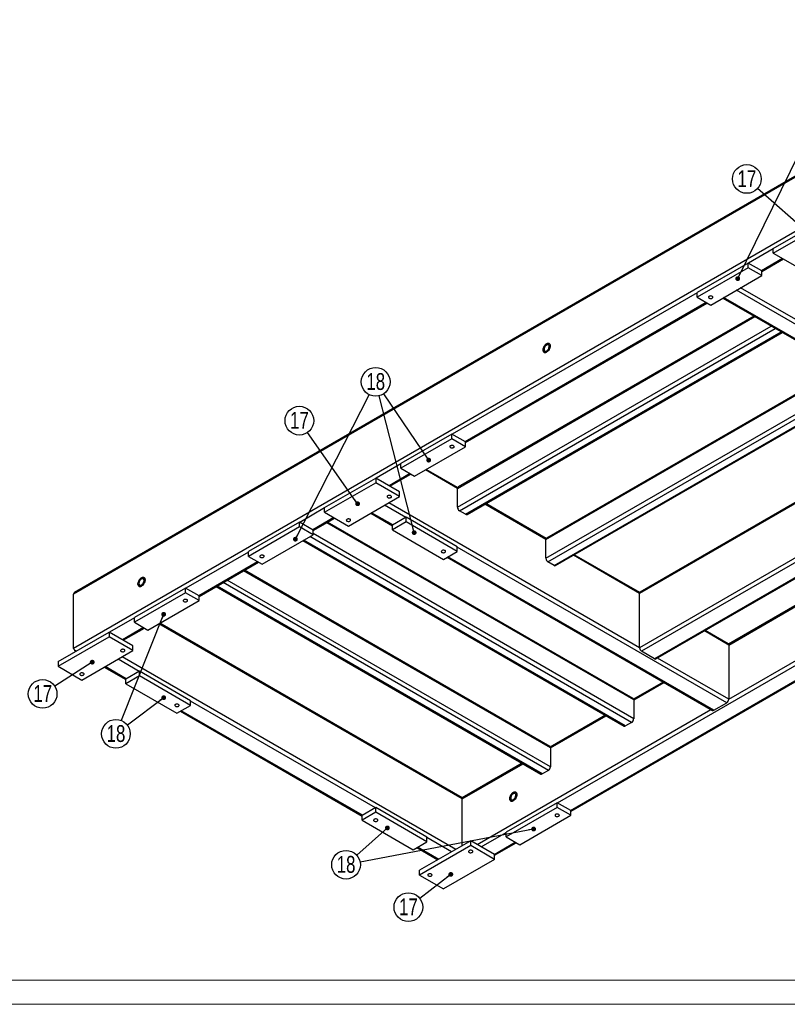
# Model space of a CAD drawing. Header units: millimetres. Extents: x 0 to 841, y 0 to 594.
# Tile 6 of 14: x 374 to 533, y 0 to 204. Entities that reach past the tile are written whole.
import ezdxf

# ---------------------------------------------------------------- set-up
doc = ezdxf.new("R2010")
doc.units = ezdxf.units.MM
doc.layers.add('NOTES', color=6, linetype='Continuous')
doc.layers.add('TRAIT-FORT', color=4, linetype='Continuous', lineweight=25)
doc.styles.add('SLDTEXTSTYLE0', font='TXT', dxfattribs={"width": 0.75})
doc.dimstyles.new('SLDDIMSTYLE2', dxfattribs={"dimtxt": 0.18, "dimasz": 1, "dimexe": 0, "dimexo": 0.0625, "dimgap": 0, "dimtad": 0, "dimtih": 1, "dimtoh": 1, "dimdec": 0, "dimrnd": 1e-09, "dimzin": 0, "dimdsep": 46, "dimtxsty": 'Standard', "dimblk1": 'DOT', "dimblk2": 'DOT', "dimsah": 1, "dimcen": 0.09, "dimadec": 0, "dimazin": 0, "dimtfac": 1, "dimtdec": 0, "dimtofl": 0, "dimtmove": 0, "dimatfit": 3, "dimldrblk": 'DOT', "dimfxl": 1, "dimfrac": 2, "dimtolj": 1, "dimtzin": 0, "dimarcsym": 0})

# ---------------------------------------------------------------- blocks, each defined once
blk = doc.blocks.new('SW_NOTE_22')
at = {"layer": 'NOTES', "color": 0}
blk.add_circle((-2.24, 1.97), 2.98, dxfattribs=at)
at = {"layer": 'NOTES', "color": 0, "insert": (-2.23, 3.79), "char_height": 3.5, "attachment_point": 2, "style": 'SLDTEXTSTYLE0'}
blk.add_mtext('17', dxfattribs=at)
blk = doc.blocks.new('_Dot')
at = {"color": 0, "linetype": 'ByBlock', "lineweight": -2}
blk.add_line((-0.5, 0), (-1, 0), dxfattribs=at)
at = {"color": 0, "linetype": 'ByBlock', "const_width": 0.5}
blk.add_lwpolyline([(-0.25, 0, 1), (0.25, 0, 1)], format="xyb", close=True, dxfattribs=at)
blk = doc.blocks.new('SW_NOTE_24')
at = {"layer": 'NOTES', "color": 0}
blk.add_circle((-1.71, 2.44), 2.98, dxfattribs=at)
at = {"layer": 'NOTES', "color": 0, "insert": (-1.7, 4.26), "char_height": 3.5, "attachment_point": 2, "style": 'SLDTEXTSTYLE0'}
blk.add_mtext('17', dxfattribs=at)
blk = doc.blocks.new('SW_NOTE_25')
at = {"layer": 'NOTES', "color": 0}
blk.add_circle((-1.67, 2.47), 2.98, dxfattribs=at)
at = {"layer": 'NOTES', "color": 0, "insert": (-1.66, 4.29), "char_height": 3.5, "attachment_point": 2, "style": 'SLDTEXTSTYLE0'}
blk.add_mtext('18', dxfattribs=at)
blk = doc.blocks.new('SW_NOTE_26')
at = {"layer": 'NOTES', "color": 0}
blk.add_circle((-2.51, -1.61), 2.98, dxfattribs=at)
at = {"layer": 'NOTES', "color": 0, "insert": (-2.5, 0.21), "char_height": 3.5, "attachment_point": 2, "style": 'SLDTEXTSTYLE0'}
blk.add_mtext('17', dxfattribs=at)
blk = doc.blocks.new('SW_NOTE_27')
at = {"layer": 'NOTES', "color": 0}
blk.add_circle((-2.38, -1.8), 2.98, dxfattribs=at)
at = {"layer": 'NOTES', "color": 0, "insert": (-2.37, 0.02), "char_height": 3.5, "attachment_point": 2, "style": 'SLDTEXTSTYLE0'}
blk.add_mtext('18', dxfattribs=at)
blk = doc.blocks.new('SW_NOTE_28')
at = {"layer": 'NOTES', "color": 0}
blk.add_circle((-2.23, -1.98), 2.98, dxfattribs=at)
at = {"layer": 'NOTES', "color": 0, "insert": (-2.22, -0.16), "char_height": 3.5, "attachment_point": 2, "style": 'SLDTEXTSTYLE0'}
blk.add_mtext('18', dxfattribs=at)
blk = doc.blocks.new('SW_NOTE_29')
at = {"layer": 'NOTES', "color": 0}
blk.add_circle((-2.36, -1.82), 2.98, dxfattribs=at)
at = {"layer": 'NOTES', "color": 0, "insert": (-2.35, 0), "char_height": 3.5, "attachment_point": 2, "style": 'SLDTEXTSTYLE0'}
blk.add_mtext('17', dxfattribs=at)

msp = doc.modelspace()

# ---------------------------------------------------------------- linework, layer by layer
at = {"lineweight": 18}
for p, q in [((836, 5), (5, 5)), ((841, 0), (0, 0))]:
    msp.add_line(p, q, dxfattribs=at)
at = {"layer": 'TRAIT-FORT', "lineweight": 25}
for p, q in [((591.14, 204.16), (385.02, 85.17)), ((591.27, 204.44), (385.27, 85.52)), ((591.14, 192.89), (385.02, 73.9)), ((530.4, 156.93), (541.01, 163.05)), ((530.4, 155.95), (541.01, 162.07)), ((530.4, 156.85), (525.24, 153.87)), ((530.4, 155.95), (530.4, 156.93)), ((530.4, 155.95), (535.35, 153.09)), ((525.17, 153.91), (514.56, 147.79)), ((525.17, 152.93), (525.17, 153.91)), ((528, 152.28), (525.17, 153.91)), ((532.31, 154.85), (527.93, 152.32)), ((528, 152.16), (532.49, 154.75)), ((525.17, 152.93), (514.56, 146.81)), ((517.39, 145.17), (528, 151.3)), ((528, 151.3), (525.17, 152.93)), ((528, 151.3), (528, 152.28)), ((514.56, 147.71), (463.72, 118.36)), ((514.56, 146.81), (514.56, 147.79)), ((577.42, 116.72), (522.76, 148.28)), ((539.17, 139.79), (523.61, 148.77)), ((516.47, 145.7), (466.41, 116.8)), ((466.48, 116.64), (516.65, 145.6)), ((514.56, 146.81), (517.39, 145.17)), ((519.9, 146.62), (574.44, 115.14)), ((574.74, 115.17), (520.08, 146.73)), ((464.78, 107.13), (526.55, 142.79)), ((526.37, 142.89), (464.91, 107.41)), ((464.78, 103.21), (529.94, 140.83)), ((465.21, 102.48), (530.79, 140.34)), ((466.48, 101.74), (532.06, 139.6)), ((466.78, 101.71), (532.24, 139.5)), ((483.17, 96.52), (544.93, 132.17)), ((544.75, 132.28), (483.29, 96.79)), ((483.17, 92.6), (548.33, 130.21)), ((483.59, 91.86), (549.17, 129.72)), ((484.86, 91.13), (550.45, 128.99)), ((485.16, 91.1), (550.62, 128.89)), ((592.7, 125.05), (503.04, 73.29)), ((595.38, 123.5), (505.72, 71.74)), ((506.02, 71.71), (595.68, 123.47)), ((564.38, 120.95), (502.61, 85.29)), ((564.2, 121.05), (502.74, 85.57)), ((463.65, 118.4), (453.04, 112.27)), ((463.65, 117.42), (453.04, 111.29)), ((463.65, 117.42), (463.65, 118.4)), ((466.48, 116.76), (463.65, 118.4)), ((466.48, 115.78), (463.65, 117.42)), ((466.48, 115.78), (466.48, 116.76)), ((455.87, 109.66), (466.48, 115.78)), ((574.14, 115.31), (502.61, 74.02)), ((453.04, 112.19), (447.88, 109.21)), ((453.04, 111.29), (453.04, 112.27)), ((453.04, 111.29), (455.87, 109.66)), ((464.78, 107.13), (458.14, 110.97)), ((464.82, 107.31), (458.31, 111.07)), ((437.2, 103.13), (447.81, 109.25)), ((447.81, 109.25), (447.81, 108.27)), ((452.76, 106.39), (447.81, 109.25)), ((454.95, 110.19), (450.57, 107.66)), ((450.74, 107.56), (455.13, 110.09)), ((437.2, 102.15), (447.81, 108.27)), ((452.76, 105.42), (447.81, 108.27)), ((452.76, 105.42), (452.76, 106.39)), ((464.78, 103.21), (464.78, 107.13)), ((442.15, 99.29), (452.76, 105.42)), ((437.2, 103.05), (432.04, 100.07)), ((437.2, 102.15), (437.2, 103.13)), ((454.03, 101.09), (449.65, 103.62)), ((502.61, 74.02), (450.5, 104.11)), ((466.48, 101.74), (465.21, 102.48)), ((483.17, 96.52), (470.47, 103.85)), ((483.2, 96.7), (470.65, 103.95)), ((439.11, 101.05), (434.73, 98.52)), ((434.8, 98.35), (439.29, 100.95)), ((437.2, 102.15), (442.15, 99.29)), ((446.79, 101.97), (451.28, 99.38)), ((451.35, 99.54), (446.96, 102.07)), ((454.1, 101.13), (451.28, 99.5)), ((454.1, 100.15), (454.1, 101.13)), ((464.71, 95.01), (454.1, 101.13)), ((431.97, 100.11), (421.36, 93.99)), ((431.97, 99.13), (421.36, 93.01)), ((431.97, 99.13), (431.97, 100.11)), ((434.8, 98.48), (431.97, 100.11)), ((434.8, 97.5), (431.97, 99.13)), ((434.8, 97.5), (434.8, 98.48)), ((501.39, 63.2), (437.64, 99.99)), ((501.26, 63.47), (437.82, 100.1)), ((454.1, 100.15), (451.28, 98.52)), ((451.28, 98.52), (451.28, 99.5)), ((451.28, 98.52), (461.88, 92.39)), ((464.71, 94.03), (454.1, 100.15)), ((424.19, 91.37), (434.8, 97.5)), ((432.69, 96.28), (499.39, 57.78)), ((499.69, 57.81), (432.87, 96.38)), ((500.96, 58.54), (434.14, 97.12)), ((501.39, 59.28), (434.8, 97.72)), ((483.17, 92.6), (483.17, 96.52)), ((464.71, 94.03), (464.71, 95.01)), ((520.71, 62.59), (464.71, 94.92)), ((421.36, 93.9), (408.35, 86.39)), ((421.36, 93.01), (421.36, 93.99)), ((421.36, 93.01), (424.19, 91.37)), ((461.88, 92.39), (464.71, 94.03)), ((462.63, 92.82), (517.73, 61.01)), ((518.03, 61.04), (462.8, 92.92)), ((502.61, 85.29), (488.86, 93.23)), ((502.65, 85.47), (489.03, 93.33)), ((554.02, 93.78), (521.1, 74.78)), ((521.14, 74.6), (554.19, 93.68)), ((423.27, 91.9), (411.04, 84.84)), ((411.11, 84.68), (423.45, 91.8)), ((484.11, 53.22), (420.36, 90.02)), ((483.98, 53.5), (420.54, 90.12)), ((484.86, 91.13), (483.59, 91.86)), ((484.11, 49.3), (416.97, 88.06)), ((408.28, 86.43), (397.68, 80.31)), ((408.28, 85.45), (408.28, 86.43)), ((411.11, 84.8), (408.28, 86.43)), ((414.67, 86.73), (482.11, 47.8)), ((482.41, 47.83), (414.85, 86.84)), ((483.68, 48.57), (416.12, 87.57)), ((385.02, 73.9), (385.02, 85.17)), ((408.28, 85.45), (397.68, 79.33)), ((400.5, 77.7), (411.11, 83.82)), ((411.11, 83.82), (408.28, 85.45)), ((411.11, 83.82), (411.11, 84.8)), ((502.61, 74.02), (502.61, 85.29)), ((521.14, 63.33), (559.32, 85.37)), ((397.68, 80.23), (392.51, 77.25)), ((397.68, 79.33), (397.68, 80.31)), ((399.59, 78.23), (395.2, 75.7)), ((395.38, 75.6), (399.76, 78.13)), ((397.68, 79.33), (400.5, 77.7)), ((465.77, 42.64), (402.77, 79.01)), ((465.77, 42.84), (402.95, 79.11)), ((381.84, 71.17), (392.44, 77.29)), ((381.84, 70.19), (392.44, 76.31)), ((392.44, 77.29), (392.44, 76.31)), ((397.39, 74.43), (392.44, 77.29)), ((397.39, 73.45), (392.44, 76.31)), ((485.57, 41.82), (545.11, 76.19)), ((521.14, 74.6), (516.08, 77.52)), ((521.01, 74.87), (516.26, 77.62)), ((397.39, 73.45), (397.39, 74.43)), ((488.26, 40.27), (547.02, 74.19)), ((488.33, 40.1), (547.19, 74.09)), ((521.14, 74.6), (521.14, 63.33)), ((385.27, 73.56), (385.62, 73.35)), ((386.79, 67.33), (397.39, 73.45)), ((398.67, 69.13), (394.28, 71.66)), ((464.43, 32.14), (395.13, 72.15)), ((505.72, 71.74), (503.04, 73.29)), ((521.14, 63.33), (506.32, 71.88)), ((381.84, 71.17), (381.84, 70.19)), ((381.84, 70.19), (386.79, 67.33)), ((391.42, 70), (395.91, 67.41)), ((395.98, 67.57), (391.6, 70.11)), ((398.74, 69.17), (395.91, 67.53)), ((398.74, 68.19), (395.91, 66.55)), ((395.91, 66.55), (395.91, 67.53)), ((398.74, 68.19), (398.74, 69.17)), ((409.34, 63.04), (398.74, 69.17)), ((409.34, 62.06), (398.74, 68.19)), ((395.91, 66.55), (406.52, 60.43)), ((507.49, 66.92), (501.35, 63.38)), ((501.39, 63.2), (507.67, 66.82)), ((406.52, 60.43), (409.34, 62.06)), ((409.34, 62.06), (409.34, 63.04)), ((447.74, 40.8), (409.34, 62.96)), ((501.39, 63.2), (501.39, 59.28)), ((518.03, 61.04), (520.71, 62.59)), ((407.26, 60.86), (444.98, 39.08)), ((445.05, 39.25), (407.43, 60.96)), ((468.88, 33.16), (517.43, 61.19)), ((495.52, 60.01), (484.07, 53.4)), ((484.11, 53.22), (495.69, 59.91)), ((500.96, 58.54), (499.69, 57.81)), ((484.11, 53.22), (484.11, 49.3)), ((478.24, 50.04), (465.77, 42.84)), ((465.77, 42.64), (478.42, 49.94)), ((483.68, 48.57), (482.41, 47.83)), ((465.77, 42.64), (465.77, 42.84)), ((465.77, 32.92), (465.77, 42.64)), ((485.5, 41.86), (474.89, 35.73)), ((485.5, 40.88), (485.5, 41.86)), ((488.33, 40.23), (485.5, 41.86)), ((447.81, 40.84), (444.98, 39.2)), ((447.81, 39.86), (444.98, 38.22)), ((444.98, 38.22), (444.98, 39.2)), ((447.81, 39.86), (447.81, 40.84)), ((458.42, 34.71), (447.81, 40.84)), ((458.42, 33.73), (447.81, 39.86)), ((485.5, 40.88), (474.89, 34.75)), ((477.72, 33.12), (488.33, 39.25)), ((488.33, 39.25), (485.5, 40.88)), ((488.33, 39.25), (488.33, 40.23)), ((444.98, 38.22), (455.59, 32.1)), ((469.73, 32.67), (474.89, 35.65)), ((474.89, 34.75), (474.89, 35.73)), ((474.89, 34.75), (477.72, 33.12)), ((455.59, 32.1), (458.42, 33.73)), ((467.54, 33.94), (456.93, 27.82)), ((467.54, 32.96), (456.93, 26.84)), ((458.42, 33.73), (458.42, 34.71)), ((463.58, 31.65), (458.42, 34.63)), ((467.54, 32.96), (467.54, 33.94)), ((472.49, 31.08), (467.54, 33.94)), ((472.49, 30.1), (467.54, 32.96)), ((472.42, 31.12), (476.8, 33.65)), ((472.49, 30.96), (476.98, 33.55)), ((456.33, 32.53), (460.72, 30)), ((460.89, 30.1), (456.51, 32.63)), ((472.49, 30.1), (472.49, 31.08)), ((472.49, 30.1), (461.88, 23.98)), ((456.93, 26.84), (456.93, 27.82)), ((456.93, 26.84), (461.88, 23.98))]:
    msp.add_line(p, q, dxfattribs=at)
at = {"layer": 'TRAIT-FORT', "lineweight": 25, "flags": 128}
for points in [[(517.71, 146.62), (517.78, 146.68), (517.83, 146.75), (517.84, 146.83), (517.81, 146.9), (517.75, 146.96), (517.66, 147.01), (517.55, 147.05), (517.42, 147.07), (517.29, 147.06), (517.17, 147.03), (517.07, 146.99), (516.99, 146.93), (516.95, 146.86), (516.94, 146.79), (516.97, 146.72), (517.03, 146.65), (517.12, 146.6), (517.23, 146.56), (517.36, 146.55), (517.49, 146.55), (517.61, 146.58), (517.71, 146.62)], [(483.31, 137.13), (483.44, 137.2), (483.58, 137.23), (483.7, 137.23), (483.81, 137.2), (483.9, 137.14), (483.97, 137.04), (484.02, 136.92), (484.05, 136.78), (484.05, 136.62), (484.02, 136.45), (483.97, 136.28), (483.9, 136.1), (483.81, 135.93), (483.7, 135.77), (483.58, 135.63), (483.44, 135.51), (483.31, 135.42), (483.17, 135.35), (483.04, 135.32), (482.92, 135.32), (482.81, 135.35), (482.71, 135.42), (482.64, 135.51), (482.59, 135.63), (482.57, 135.77), (482.57, 135.93), (482.59, 136.1), (482.64, 136.27), (482.71, 136.45), (482.81, 136.62), (482.92, 136.78), (483.04, 136.92), (483.17, 137.04), (483.31, 137.13)], [(483.31, 137.13), (483.17, 137.04), (483.04, 136.92), (482.92, 136.78), (482.81, 136.62), (482.72, 136.45), (482.64, 136.27), (482.59, 136.1), (482.57, 135.93), (482.57, 135.77), (482.59, 135.63), (482.64, 135.51), (482.72, 135.42), (482.81, 135.35), (482.92, 135.32), (483.04, 135.32), (483.17, 135.35), (483.31, 135.42), (483.44, 135.51), (483.58, 135.63), (483.7, 135.77), (483.81, 135.93), (483.9, 136.1), (483.97, 136.28), (484.02, 136.45), (484.05, 136.62), (484.05, 136.78), (484.02, 136.92), (483.97, 137.04), (483.9, 137.13), (483.81, 137.2), (483.7, 137.23), (483.58, 137.23), (483.44, 137.2), (483.31, 137.13)], [(483.31, 136.89), (483.19, 136.81), (483.09, 136.7), (482.99, 136.58), (482.9, 136.44), (482.84, 136.29), (482.8, 136.14), (482.78, 136), (482.78, 135.87), (482.82, 135.76), (482.87, 135.68), (482.94, 135.62), (483.03, 135.59), (483.14, 135.6), (483.25, 135.63), (483.37, 135.7), (483.48, 135.79), (483.58, 135.91), (483.67, 136.04), (483.75, 136.19), (483.8, 136.33), (483.83, 136.48), (483.84, 136.61), (483.82, 136.73), (483.78, 136.83), (483.71, 136.91), (483.63, 136.95), (483.53, 136.96), (483.42, 136.94), (483.31, 136.89)], [(463.33, 115.6), (463.43, 115.56), (463.55, 115.53), (463.68, 115.52), (463.81, 115.54), (463.92, 115.58), (464.01, 115.63), (464.07, 115.69), (464.1, 115.76), (464.09, 115.84), (464.04, 115.91), (463.97, 115.97), (463.87, 116.01), (463.75, 116.04), (463.62, 116.04), (463.49, 116.03), (463.38, 115.99), (463.29, 115.94), (463.23, 115.87), (463.2, 115.8), (463.21, 115.73), (463.25, 115.66), (463.33, 115.6)], [(450.32, 105.23), (450.42, 105.19), (450.54, 105.16), (450.67, 105.16), (450.8, 105.17), (450.91, 105.21), (451, 105.26), (451.06, 105.32), (451.09, 105.4), (451.08, 105.47), (451.03, 105.54), (450.96, 105.6), (450.85, 105.64), (450.73, 105.67), (450.61, 105.67), (450.48, 105.66), (450.37, 105.62), (450.28, 105.57), (450.22, 105.51), (450.19, 105.43), (450.2, 105.36), (450.24, 105.29), (450.32, 105.23)], [(441.84, 100.33), (441.94, 100.29), (442.06, 100.26), (442.19, 100.26), (442.31, 100.27), (442.42, 100.31), (442.51, 100.36), (442.57, 100.43), (442.6, 100.5), (442.59, 100.57), (442.55, 100.64), (442.47, 100.7), (442.37, 100.74), (442.25, 100.77), (442.12, 100.78), (442, 100.76), (441.88, 100.72), (441.79, 100.67), (441.73, 100.61), (441.7, 100.54), (441.71, 100.46), (441.76, 100.39), (441.84, 100.33)], [(461.56, 93.84), (461.67, 93.8), (461.79, 93.77), (461.91, 93.77), (462.04, 93.78), (462.15, 93.82), (462.24, 93.87), (462.3, 93.94), (462.33, 94.01), (462.32, 94.08), (462.28, 94.15), (462.2, 94.21), (462.1, 94.25), (461.98, 94.28), (461.85, 94.29), (461.72, 94.27), (461.61, 94.23), (461.52, 94.18), (461.46, 94.12), (461.43, 94.04), (461.44, 93.97), (461.49, 93.9), (461.56, 93.84)], [(424.51, 92.82), (424.59, 92.88), (424.63, 92.95), (424.64, 93.02), (424.61, 93.1), (424.55, 93.16), (424.46, 93.21), (424.35, 93.25), (424.22, 93.26), (424.1, 93.26), (423.98, 93.23), (423.87, 93.19), (423.8, 93.13), (423.75, 93.06), (423.74, 92.99), (423.77, 92.91), (423.83, 92.85), (423.92, 92.8), (424.04, 92.76), (424.16, 92.75), (424.29, 92.75), (424.41, 92.78), (424.51, 92.82)], [(399.16, 88.56), (399.3, 88.62), (399.43, 88.65), (399.55, 88.65), (399.66, 88.62), (399.75, 88.56), (399.83, 88.47), (399.88, 88.35), (399.9, 88.21), (399.9, 88.05), (399.88, 87.88), (399.83, 87.7), (399.75, 87.53), (399.66, 87.36), (399.55, 87.2), (399.43, 87.06), (399.3, 86.94), (399.16, 86.84), (399.02, 86.78), (398.89, 86.75), (398.77, 86.75), (398.66, 86.78), (398.57, 86.84), (398.5, 86.93), (398.45, 87.05), (398.42, 87.19), (398.42, 87.35), (398.45, 87.52), (398.5, 87.7), (398.57, 87.87), (398.66, 88.04), (398.77, 88.2), (398.89, 88.34), (399.02, 88.46), (399.16, 88.56)], [(399.16, 88.56), (399.03, 88.46), (398.89, 88.34), (398.77, 88.2), (398.66, 88.04), (398.57, 87.87), (398.5, 87.7), (398.45, 87.52), (398.42, 87.35), (398.42, 87.19), (398.45, 87.05), (398.5, 86.93), (398.57, 86.84), (398.66, 86.78), (398.77, 86.75), (398.89, 86.75), (399.03, 86.78), (399.16, 86.84), (399.3, 86.94), (399.43, 87.06), (399.55, 87.2), (399.66, 87.35), (399.75, 87.53), (399.83, 87.7), (399.88, 87.88), (399.9, 88.05), (399.9, 88.21), (399.88, 88.35), (399.83, 88.47), (399.75, 88.56), (399.66, 88.62), (399.55, 88.65), (399.43, 88.65), (399.3, 88.62), (399.16, 88.56)], [(399.16, 88.31), (399.05, 88.23), (398.94, 88.13), (398.84, 88), (398.76, 87.86), (398.69, 87.72), (398.65, 87.57), (398.63, 87.43), (398.64, 87.3), (398.67, 87.19), (398.72, 87.1), (398.8, 87.04), (398.89, 87.02), (398.99, 87.02), (399.1, 87.06), (399.22, 87.12), (399.33, 87.22), (399.44, 87.33), (399.53, 87.47), (399.6, 87.61), (399.65, 87.76), (399.69, 87.9), (399.69, 88.04), (399.67, 88.16), (399.63, 88.26), (399.57, 88.33), (399.48, 88.37), (399.38, 88.38), (399.28, 88.36), (399.16, 88.31)], [(407.96, 83.64), (408.07, 83.59), (408.19, 83.57), (408.32, 83.56), (408.44, 83.58), (408.55, 83.61), (408.64, 83.67), (408.7, 83.73), (408.73, 83.8), (408.72, 83.88), (408.68, 83.95), (408.6, 84), (408.5, 84.05), (408.38, 84.07), (408.25, 84.08), (408.13, 84.06), (408.01, 84.03), (407.92, 83.98), (407.86, 83.91), (407.83, 83.84), (407.84, 83.77), (407.89, 83.7), (407.96, 83.64)], [(394.95, 73.27), (395.06, 73.22), (395.18, 73.2), (395.3, 73.19), (395.43, 73.21), (395.54, 73.24), (395.63, 73.3), (395.69, 73.36), (395.72, 73.43), (395.71, 73.51), (395.67, 73.58), (395.59, 73.64), (395.49, 73.68), (395.37, 73.71), (395.24, 73.71), (395.11, 73.7), (395, 73.66), (394.91, 73.61), (394.85, 73.54), (394.82, 73.47), (394.83, 73.4), (394.88, 73.33), (394.95, 73.27)], [(386.47, 68.37), (386.57, 68.33), (386.69, 68.3), (386.82, 68.3), (386.94, 68.31), (387.06, 68.35), (387.15, 68.4), (387.21, 68.46), (387.24, 68.54), (387.23, 68.61), (387.18, 68.68), (387.11, 68.74), (387, 68.78), (386.88, 68.81), (386.75, 68.81), (386.63, 68.8), (386.52, 68.76), (386.43, 68.71), (386.37, 68.65), (386.34, 68.57), (386.35, 68.5), (386.39, 68.43), (386.47, 68.37)], [(406.2, 61.88), (406.3, 61.84), (406.42, 61.81), (406.55, 61.8), (406.67, 61.82), (406.78, 61.86), (406.88, 61.91), (406.94, 61.97), (406.96, 62.05), (406.95, 62.12), (406.91, 62.19), (406.83, 62.25), (406.73, 62.29), (406.61, 62.32), (406.48, 62.32), (406.36, 62.31), (406.25, 62.27), (406.15, 62.22), (406.09, 62.15), (406.07, 62.08), (406.08, 62.01), (406.12, 61.94), (406.2, 61.88)], [(476.38, 43.98), (476.51, 44.05), (476.65, 44.08), (476.77, 44.08), (476.88, 44.05), (476.97, 43.98), (477.04, 43.89), (477.09, 43.77), (477.12, 43.63), (477.12, 43.47), (477.09, 43.3), (477.04, 43.13), (476.97, 42.95), (476.88, 42.78), (476.77, 42.62), (476.65, 42.48), (476.51, 42.36), (476.38, 42.27), (476.24, 42.2), (476.11, 42.17), (475.99, 42.17), (475.88, 42.2), (475.78, 42.27), (475.71, 42.36), (475.66, 42.48), (475.64, 42.62), (475.64, 42.78), (475.66, 42.95), (475.71, 43.12), (475.78, 43.3), (475.88, 43.47), (475.99, 43.63), (476.11, 43.77), (476.24, 43.89), (476.38, 43.98)], [(476.38, 43.98), (476.24, 43.89), (476.11, 43.77), (475.99, 43.63), (475.88, 43.47), (475.78, 43.3), (475.71, 43.12), (475.66, 42.95), (475.64, 42.78), (475.64, 42.62), (475.66, 42.48), (475.71, 42.36), (475.78, 42.27), (475.88, 42.2), (475.99, 42.17), (476.11, 42.17), (476.24, 42.2), (476.38, 42.27), (476.51, 42.36), (476.65, 42.48), (476.77, 42.62), (476.88, 42.78), (476.97, 42.95), (477.04, 43.13), (477.09, 43.3), (477.12, 43.47), (477.12, 43.63), (477.09, 43.77), (477.04, 43.89), (476.97, 43.98), (476.88, 44.05), (476.77, 44.08), (476.65, 44.08), (476.51, 44.05), (476.38, 43.98)], [(476.38, 43.74), (476.26, 43.66), (476.15, 43.55), (476.06, 43.43), (475.97, 43.29), (475.91, 43.14), (475.87, 42.99), (475.85, 42.85), (475.85, 42.72), (475.88, 42.61), (475.94, 42.53), (476.01, 42.47), (476.1, 42.44), (476.21, 42.45), (476.32, 42.48), (476.43, 42.55), (476.55, 42.64), (476.65, 42.76), (476.74, 42.89), (476.82, 43.03), (476.87, 43.18), (476.9, 43.33), (476.91, 43.46), (476.89, 43.58), (476.85, 43.68), (476.78, 43.75), (476.7, 43.8), (476.6, 43.81), (476.49, 43.79), (476.38, 43.74)], [(485.18, 39.06), (485.28, 39.02), (485.4, 38.99), (485.53, 38.99), (485.66, 39), (485.77, 39.04), (485.86, 39.09), (485.92, 39.15), (485.95, 39.23), (485.94, 39.3), (485.89, 39.37), (485.82, 39.43), (485.71, 39.47), (485.59, 39.5), (485.47, 39.5), (485.34, 39.49), (485.23, 39.45), (485.14, 39.4), (485.08, 39.34), (485.05, 39.26), (485.06, 39.19), (485.1, 39.12), (485.18, 39.06)], [(447.49, 38.04), (447.59, 38), (447.71, 37.97), (447.84, 37.97), (447.97, 37.98), (448.08, 38.02), (448.17, 38.07), (448.23, 38.13), (448.26, 38.21), (448.25, 38.28), (448.21, 38.35), (448.13, 38.41), (448.03, 38.45), (447.91, 38.48), (447.78, 38.48), (447.65, 38.47), (447.54, 38.43), (447.45, 38.38), (447.39, 38.32), (447.36, 38.24), (447.37, 38.17), (447.42, 38.1), (447.49, 38.04)], [(467.22, 31.55), (467.32, 31.51), (467.44, 31.48), (467.57, 31.48), (467.7, 31.49), (467.81, 31.53), (467.9, 31.58), (467.96, 31.64), (467.99, 31.72), (467.98, 31.79), (467.93, 31.86), (467.86, 31.92), (467.75, 31.96), (467.63, 31.99), (467.51, 31.99), (467.38, 31.98), (467.27, 31.94), (467.18, 31.89), (467.12, 31.82), (467.09, 31.75), (467.1, 31.68), (467.14, 31.61), (467.22, 31.55)], [(458.74, 26.65), (458.84, 26.61), (458.96, 26.58), (459.09, 26.58), (459.21, 26.59), (459.32, 26.63), (459.41, 26.68), (459.47, 26.74), (459.5, 26.82), (459.49, 26.89), (459.45, 26.96), (459.37, 27.02), (459.27, 27.06), (459.15, 27.09), (459.02, 27.09), (458.9, 27.08), (458.78, 27.04), (458.69, 26.99), (458.63, 26.93), (458.6, 26.85), (458.61, 26.78), (458.66, 26.71), (458.74, 26.65)]]:
    msp.add_lwpolyline(points, dxfattribs=at)
at = {"layer": 'TRAIT-FORT', "lineweight": 25}
for centre, radius, start, end in [((465.07, 107.17), 0.288, 124.0564, 187.2558), ((465.7, 103.25), 0.922, 182.6055, 237.3945), ((466.65, 101.99), 0.302, 234.3824, 294.3071), ((483.45, 96.55), 0.288, 124.0564, 187.2558), ((484.09, 92.64), 0.922, 182.6055, 237.3945), ((485.04, 91.37), 0.302, 234.3824, 294.3071), ((502.9, 85.33), 0.288, 124.0564, 187.2558), ((503.53, 74.07), 0.922, 182.6055, 237.3945), ((520.84, 74.63), 0.296, 353.7012, 54.9867), ((505.9, 71.98), 0.302, 234.3824, 294.3071), ((501.09, 63.23), 0.296, 353.7012, 54.9867), ((520.22, 63.37), 0.922, 302.6055, 357.3945), ((517.85, 61.29), 0.302, 245.6929, 305.6176), ((499.51, 58.05), 0.302, 245.6929, 305.6176), ((500.46, 59.32), 0.922, 302.6055, 357.3945), ((483.81, 53.25), 0.296, 353.7012, 54.9867), ((483.19, 49.34), 0.922, 302.6055, 357.3945), ((482.24, 48.08), 0.302, 245.6929, 305.6176)]:
    msp.add_arc(centre, radius, start, end, dxfattribs=at)
for centre, start_param, end_param in [((385.87, 85.17), 2.356113, 3.141593), ((385.87, 73.9), 3.141593, 4.55713)]:
    msp.add_ellipse(centre, major_axis=(0.849, 0), ratio=0.577382, start_param=start_param, end_param=end_param, dxfattribs=at)

# ---------------------------------------------------------------- block references
at = {"layer": 'NOTES'}
for name, p in [('SW_NOTE_22', (527.14, 169.4)), ('SW_NOTE_25', (449.47, 126.77)), ('SW_NOTE_24', (433.66, 118.74)), ('SW_NOTE_26', (381.13, 66.06)), ('SW_NOTE_27', (396.22, 57.95)), ('SW_NOTE_28', (443.87, 30.96)), ('SW_NOTE_29', (456.95, 22))]:
    msp.add_blockref(name, p, dxfattribs=at)

# ---------------------------------------------------------------- leaders
for points in [[(523, 150.68), (535.79, 176.62)], [(538.54, 159.33), (527.14, 169.4)], [(458.82, 112.99), (449.47, 126.77)], [(431.13, 96.57), (446.44, 126.58)], [(455.8, 97.94), (448.54, 126.35)], [(444.05, 103.93), (433.66, 118.74)], [(403.76, 80.98), (394.94, 58.92)], [(388.92, 71.04), (381.13, 66.06)], [(403.77, 63.66), (396.22, 57.95)], [(450.24, 36.62), (443.87, 30.96)], [(480.61, 36.39), (444.57, 29.54)], [(463.41, 26.98), (456.95, 22)]]:
    msp.add_leader(points, dimstyle='SLDDIMSTYLE2', dxfattribs=at)

doc.saveas('drawing.dxf')
